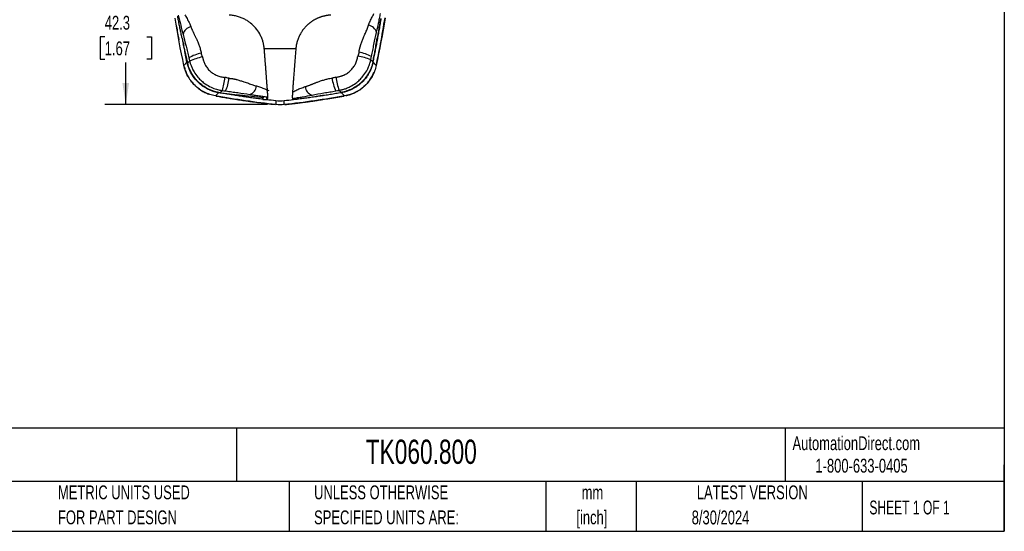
# Model space of a CAD drawing. Header units: millimetres. Extents: x 13 to 546, y 13 to 419.
# Tile 3 of 21: x 245 to 546, y 13 to 169. Entities that reach past the tile are written whole.
import ezdxf

# ---------------------------------------------------------------- set-up
doc = ezdxf.new("R2010")
doc.units = ezdxf.units.MM
doc.header["$LTSCALE"] = 2
doc.layers.add('DIMENSIONS', color=140, linetype='Continuous', lineweight=25)
doc.layers.add('TEXT', color=140, linetype='Continuous', lineweight=25)
doc.styles.add('SLDTEXTSTYLE0', font='TXT', dxfattribs={"width": 0.7})
doc.styles.add('SLDTEXTSTYLE1', font='TXT', dxfattribs={"width": 0.65})
doc.dimstyles.new('SLDDIMSTYLE0', dxfattribs={"dimtxt": 4.316016, "dimasz": 6.604, "dimexe": 0, "dimexo": 0.0625, "dimgap": 1.079004, "dimtad": 0, "dimtih": 1, "dimtoh": 1, "dimrnd": 1e-09, "dimzin": 12, "dimdsep": 46, "dimtxsty": 'SLDTEXTSTYLE0', "dimsah": 1, "dimcen": 0.09, "dimadec": 0, "dimazin": 3, "dimtfac": 1, "dimtofl": 0, "dimtmove": 0, "dimatfit": 3, "dimfxl": 0, "dimfrac": 2, "dimtolj": 1, "dimtzin": 12, "dimarcsym": 0})

# ---------------------------------------------------------------- blocks, each defined once
blk = doc.blocks.new('_D_4')
at = {"layer": 'DIMENSIONS'}
for p, q in [((301.22, 185.43), (271.33, 185.43)), ((277.68, 185.43), (277.68, 171.7)), ((271.26, 163.87), (269.81, 163.87)), ((269.81, 163.87), (269.81, 157.01)), ((284.09, 163.87), (285.54, 163.87)), ((285.54, 163.87), (285.54, 157.01)), ((269.81, 157.01), (271.26, 157.01)), ((285.54, 157.01), (284.09, 157.01)), ((277.68, 143.14), (277.68, 156.05)), ((321.03, 143.14), (271.33, 143.14))]:
    blk.add_line(p, q, dxfattribs=at)
for points in [[(277.68, 185.43), (276.66, 178.83), (278.69, 178.83)], [(277.68, 143.14), (278.69, 149.74), (276.66, 149.74)]]:
    blk.add_solid(points, dxfattribs=at)
at = {"layer": 'DIMENSIONS', "char_height": 4.233, "attachment_point": 1, "style": 'SLDTEXTSTYLE0'}
for s, insert in [('42.3', (271.26, 170.3)), ('1.67', (271.26, 162.47))]:
    blk.add_mtext(s, dxfattribs=dict(at, insert=insert))

msp = doc.modelspace()

# ---------------------------------------------------------------- linework, layer by layer
for p, q in [((294.75, 163.739), (294.837, 163.702)), ((354.639, 163.765), (354.553, 163.727)), ((295.418, 161.003), (295.264, 161.779)), ((295.433, 161.015), (295.366, 160.961)), ((319.997, 160.201), (319.985, 160.199)), ((329.658, 160.199), (329.641, 160.201)), ((354.049, 161.031), (354.117, 160.978)), ((296.385, 156.128), (295.731, 159.426)), ((295.448, 155.116), (295.513, 155.187)), ((295.451, 155.117), (295.448, 155.116)), ((295.513, 155.187), (296.387, 156.128)), ((354.124, 155.186), (353.251, 156.128)), ((354.19, 155.116), (354.124, 155.186)), ((354.187, 155.117), (354.19, 155.116)), ((305.067, 145.819), (305.135, 145.887)), ((305.068, 145.822), (305.067, 145.819)), ((305.135, 145.887), (306.052, 146.798)), ((311.428, 146.236), (311.379, 146.164)), ((314.196, 145.834), (314.152, 145.916)), ((319.813, 145.26), (314.196, 145.834)), ((319.496, 145.285), (319.55, 144.771)), ((320.728, 145.271), (320.786, 144.718)), ((328.626, 144.938), (328.852, 144.718)), ((328.657, 145.033), (328.886, 144.807)), ((328.852, 144.718), (328.863, 144.83)), ((330.098, 144.87), (330.088, 144.771)), ((335.458, 145.597), (335.494, 145.668)), ((338.215, 146.08), (338.257, 146.018)), ((344.502, 145.887), (343.585, 146.798)), ((344.571, 145.819), (344.502, 145.887)), ((344.57, 145.822), (344.571, 145.819)), ((323.563, 144.295), (323.568, 143.139)), ((323.569, 143.142), (323.568, 143.139)), ((326.069, 143.139), (326.074, 144.295)), ((326.069, 143.142), (326.069, 143.139))]:
    msp.add_line(p, q)
for centre, radius, start, end in [((298.031, 164.043), 2.902, 98.51936, 168.40507), ((351.492, 164.542), 2.875, 13.35668, 82.92884), ((302.728, 147.964), 11.079, 100.29602, 121.38982), ((305.452, 137.359), 20.824, 101.97375, 113.40233), ((344.399, 134.854), 23.484, 69.6865, 79.76163), ((347.232, 147.776), 11.493, 61.3218, 81.50845), ((284.655, 154.081), 23.484, 343.59081, 353.66595), ((297.74, 152.135), 11.493, 335.22612, 355.41277), ((351.733, 152.469), 11.079, 186.39171, 207.4855), ((362.498, 154.464), 20.824, 188.06944, 199.49801), ((314.757, 149.026), 2.875, 287.261, 356.83315), ((335.37, 148.877), 2.902, 184.61504, 254.50075)]:
    msp.add_arc(centre, radius, start, end)
for points in [[(295.448, 155.116), (294.418, 159.926), (293.514, 164.759), (292.736, 169.616)], [(356.902, 169.616), (356.123, 164.759), (355.22, 159.926), (354.19, 155.116)], [(296.593, 155.791), (296.788, 156.018), (296.984, 156.244), (297.181, 156.47)], [(296.958, 157.421), (297.031, 157.131), (297.102, 156.785), (297.181, 156.47)], [(301.132, 157.73), (301.061, 158.131), (300.815, 158.491), (300.748, 158.864)], [(348.929, 159.144), (348.871, 158.76), (348.634, 158.38), (348.574, 157.965)], [(352.552, 156.878), (352.622, 157.205), (352.683, 157.561), (352.747, 157.86)], [(353.159, 156.223), (352.957, 156.442), (352.755, 156.66), (352.552, 156.878)], [(309.196, 151.216), (308.809, 151.247), (308.414, 151.457), (307.996, 151.49)], [(341.88, 151.541), (341.475, 151.498), (341.1, 151.277), (340.722, 151.236)], [(306.571, 146.796), (306.775, 147.013), (306.979, 147.229), (307.183, 147.446)], [(307.183, 147.446), (307.513, 147.399), (307.873, 147.362), (308.175, 147.319)], [(341.904, 147.356), (342.199, 147.409), (342.549, 147.456), (342.868, 147.514)], [(343.506, 146.881), (343.293, 147.091), (343.08, 147.302), (342.868, 147.514)], [(323.568, 143.139), (317.372, 143.83), (311.205, 144.722), (305.067, 145.819)], [(323.564, 144.301), (322.608, 144.41), (321.652, 144.52), (320.697, 144.629)], [(344.571, 145.819), (338.433, 144.722), (332.266, 143.83), (326.069, 143.139)], [(328.941, 144.629), (327.986, 144.513), (327.031, 144.402), (326.074, 144.295)], [(326.074, 144.295), (325.243, 144.203), (324.395, 144.203), (323.563, 144.295)], [(326.069, 143.139), (325.236, 143.046), (324.402, 143.046), (323.568, 143.139)]]:
    msp.add_open_spline(points, degree=3)
for points, knots in [([(293.529, 170.235), (293.517, 170.221), (293.511, 170.177), (293.513, 170.031), (293.521, 169.931), (293.548, 169.69), (293.568, 169.548), (293.616, 169.248), (293.645, 169.086), (293.677, 168.925)], [0, 0, 0, 0, 0.25, 0.25, 0.5, 0.5, 0.75, 0.75, 1, 1, 1, 1]), ([(293.677, 168.925), (293.763, 168.492), (293.935, 167.626), (294.201, 166.329), (294.471, 165.033), (294.657, 164.17), (294.75, 163.739)], [0, 0, 0, 0, 0.2500788, 0.5001014, 0.7500733, 1, 1, 1, 1]), ([(293.738, 170.48), (293.856, 169.975), (294.034, 169.216), (294.215, 168.462), (294.336, 167.96), (294.396, 167.711), (294.706, 166.452), (294.972, 165.412), (295.188, 164.627)], [0, 0, 0, 0, 0.25, 0.375, 0.375, 0.5, 0.5, 1, 1, 1, 1]), ([(295.738, 170.618), (295.847, 170.428), (296.073, 170.037), (296.416, 169.424), (296.73, 168.839), (297.006, 168.294), (297.251, 167.784), (297.427, 167.373), (297.544, 167.073), (297.583, 166.964), (297.601, 166.913)], [0, 0, 0, 0, 0.1600954, 0.3306722, 0.5113116, 0.6409204, 0.769875, 0.9174329, 0.961168, 1, 1, 1, 1]), ([(319.997, 160.201), (319.994, 160.231), (319.988, 160.305), (319.975, 160.439), (319.956, 160.613), (319.928, 160.83), (319.89, 161.088), (319.837, 161.387), (319.762, 161.754), (319.66, 162.175), (319.462, 162.862), (319.134, 163.748), (318.462, 165.106), (317.415, 166.612), (316.249, 167.742), (315.411, 168.381), (314.97, 168.686), (314.504, 168.975), (314.014, 169.248), (313.5, 169.5), (312.962, 169.731), (312.402, 169.937), (311.821, 170.116), (311.219, 170.267), (310.598, 170.386), (309.96, 170.474), (309.529, 170.502), (309.311, 170.516)], [0, 0, 0, 0, 0.0058177, 0.0142441, 0.0252862, 0.0389485, 0.055235, 0.0741495, 0.0956961, 0.1253795, 0.1550703, 0.2287411, 0.3000355, 0.4338797, 0.5620897, 0.5940283, 0.6267683, 0.6603199, 0.6946925, 0.729894, 0.7659316, 0.8028113, 0.8405384, 0.8791175, 0.9185522, 0.9588456, 1, 1, 1, 1]), ([(340.327, 170.516), (340.222, 170.51), (340.014, 170.498), (339.703, 170.47), (339.396, 170.434), (339.092, 170.39), (338.791, 170.339), (338.495, 170.279), (338.203, 170.213), (337.915, 170.139), (337.631, 170.058), (337.352, 169.971), (337.077, 169.878), (336.808, 169.778), (336.543, 169.673), (336.283, 169.561), (336.029, 169.445), (335.779, 169.323), (335.535, 169.197), (335.297, 169.065), (335.064, 168.93), (334.836, 168.79), (334.614, 168.646), (334.397, 168.498), (334.186, 168.347), (333.981, 168.193), (333.781, 168.035), (333.586, 167.875), (333.398, 167.712), (333.215, 167.547), (332.855, 167.208), (332.338, 166.663), (331.709, 165.867), (331.143, 165), (330.728, 164.214), (330.434, 163.541), (330.23, 163.002), (330.054, 162.455), (329.906, 161.899), (329.787, 161.337), (329.696, 160.77), (329.659, 160.391), (329.641, 160.201)], [0, 0, 0, 0, 0.0197613, 0.0393388, 0.0587329, 0.0779438, 0.0969718, 0.1158174, 0.134481, 0.1529629, 0.1712637, 0.1893839, 0.2073239, 0.2250845, 0.2426662, 0.2600697, 0.2772957, 0.294345, 0.3112184, 0.3279167, 0.3444408, 0.3607917, 0.3769705, 0.392978, 0.4088156, 0.4244843, 0.4399853, 0.4553201, 0.4704898, 0.4854961, 0.5003402, 0.5606823, 0.6223733, 0.6854882, 0.7500949, 0.7855361, 0.8210508, 0.8566469, 0.8923322, 0.9281144, 0.9640011, 1, 1, 1, 1]), ([(351.846, 167.395), (351.996, 167.802), (352.31, 168.65), (352.903, 169.848), (353.32, 170.633), (353.522, 171.013)], [0, 0, 0, 0, 0.3223012, 0.6722539, 1, 1, 1, 1]), ([(353.253, 156.128), (353.369, 156.684), (353.602, 157.797), (353.938, 159.469), (354.265, 161.142), (354.581, 162.816), (354.888, 164.491), (355.184, 166.168), (355.471, 167.847), (355.654, 168.967), (355.746, 169.527)], [0, 0, 0, 0, 0.1251425, 0.2502355, 0.3752833, 0.5002905, 0.6252614, 0.7502003, 0.8751117, 1, 1, 1, 1]), ([(354.187, 155.117), (354.642, 157.309), (355.649, 162.153), (356.466, 167.032), (356.912, 169.704)], [0, 0, 0, 0, 0.4524866, 1, 1, 1, 1]), ([(354.289, 165.206), (354.477, 165.997), (354.703, 167.022), (354.963, 168.264), (355.014, 168.51), (355.116, 169.005), (355.267, 169.75), (355.417, 170.499), (355.515, 170.998)], [0, 0, 0, 0, 0.5, 0.5, 0.625, 0.625, 0.75, 1, 1, 1, 1]), ([(354.639, 163.765), (354.724, 164.239), (354.896, 165.189), (355.143, 166.614), (355.385, 168.042), (355.54, 168.994), (355.617, 169.471)], [0, 0, 0, 0, 0.2499186, 0.4998871, 0.7499121, 1, 1, 1, 1]), ([(293.186, 167.022), (293.399, 165.691), (293.622, 164.294), (293.899, 162.907), (293.912, 162.841)], [0, 0, 0, 0, 0.9525523, 1, 1, 1, 1]), ([(297.601, 166.913), (297.634, 166.822), (297.7, 166.638), (297.811, 166.361), (297.93, 166.08), (298.056, 165.793), (298.19, 165.501), (298.33, 165.202), (298.475, 164.896), (298.625, 164.582), (298.778, 164.26), (298.933, 163.93), (299.091, 163.593), (299.336, 163.054), (299.689, 162.264), (300.039, 161.406), (300.294, 160.678), (300.463, 160.125), (300.621, 159.517), (300.705, 159.087), (300.748, 158.864)], [0, 0, 0, 0, 0.03729003, 0.07526997, 0.11393079, 0.15325881, 0.19323799, 0.23385071, 0.27507093, 0.31686924, 0.35921774, 0.40209083, 0.44546599, 0.48932429, 0.60644486, 0.73921409, 0.79685018, 0.85946847, 0.92713518, 1, 1, 1, 1]), ([(348.929, 159.144), (348.945, 159.249), (348.978, 159.455), (349.034, 159.757), (349.094, 160.045), (349.157, 160.321), (349.223, 160.583), (349.291, 160.832), (349.36, 161.069), (349.429, 161.293), (349.602, 161.826), (349.892, 162.617), (350.269, 163.554), (350.595, 164.337), (350.884, 165.004), (351.161, 165.639), (351.418, 166.245), (351.652, 166.824), (351.782, 167.207), (351.846, 167.395)], [0, 0, 0, 0, 0.0337144, 0.0661808, 0.0974196, 0.1274467, 0.1562733, 0.1839067, 0.2103506, 0.2356055, 0.259669, 0.392246, 0.5111017, 0.5981114, 0.6831719, 0.7660928, 0.846649, 0.9246631, 1, 1, 1, 1]), ([(294.837, 163.702), (294.935, 163.254), (295.13, 162.357), (295.332, 161.463), (295.433, 161.015)], [0, 0, 0, 0, 0.5000708, 1, 1, 1, 1]), ([(295.188, 164.627), (295.499, 163.498), (295.794, 162.291), (296.228, 160.457), (296.367, 159.86), (296.642, 158.698), (296.768, 158.176), (296.958, 157.421)], [0, 0, 0, 0, 0.5, 0.5, 0.75, 0.75, 1, 1, 1, 1]), ([(352.747, 157.86), (352.911, 158.62), (353.019, 159.15), (353.258, 160.337), (353.379, 160.949), (353.756, 162.821), (354.012, 164.045), (354.289, 165.206)], [0, 0, 0, 0, 0.25, 0.25, 0.5, 0.5, 1, 1, 1, 1]), ([(354.049, 161.031), (354.134, 161.48), (354.306, 162.378), (354.471, 163.277), (354.553, 163.727)], [0, 0, 0, 0, 0.4999273, 1, 1, 1, 1]), ([(295.366, 160.961), (295.465, 160.53), (295.663, 159.666), (295.967, 158.372), (296.276, 157.081), (296.487, 156.221), (296.593, 155.791)], [0, 0, 0, 0, 0.2501318, 0.500172, 0.7501262, 1, 1, 1, 1]), ([(329.641, 160.201), (329.64, 160.2), (329.634, 160.197), (329.619, 160.199), (329.594, 160.199), (329.558, 160.199), (329.513, 160.199), (329.458, 160.199), (329.392, 160.199), (329.317, 160.199), (329.231, 160.2), (329.136, 160.2), (329.031, 160.2), (328.915, 160.2), (328.79, 160.2), (328.654, 160.2), (328.508, 160.2), (328.353, 160.2), (328.187, 160.2), (328.012, 160.2), (327.826, 160.2), (327.63, 160.2), (327.424, 160.2), (327.209, 160.2), (326.983, 160.2), (326.747, 160.2), (326.501, 160.2), (326.245, 160.2), (325.979, 160.2), (325.703, 160.2), (325.417, 160.2), (325.122, 160.2), (324.815, 160.2), (324.506, 160.2), (324.201, 160.2), (323.906, 160.2), (323.622, 160.2), (323.349, 160.2), (323.087, 160.2), (322.835, 160.2), (322.594, 160.2), (322.363, 160.2), (322.144, 160.2), (321.935, 160.2), (321.737, 160.2), (321.549, 160.2), (321.372, 160.2), (321.206, 160.2), (321.051, 160.2), (320.906, 160.2), (320.772, 160.2), (320.649, 160.2), (320.536, 160.2), (320.434, 160.2), (320.343, 160.2), (320.263, 160.199), (320.193, 160.199), (320.134, 160.199), (320.085, 160.199), (320.047, 160.199), (320.021, 160.2), (320.004, 160.197), (319.998, 160.2), (319.997, 160.201)], [0, 0, 0, 0, 0.0004044, 0.0019236, 0.0045871, 0.0082587, 0.0129541, 0.0186892, 0.0254641, 0.0332788, 0.0421334, 0.0520278, 0.062962, 0.074936, 0.0879498, 0.1020035, 0.1170969, 0.1332302, 0.1504033, 0.1686162, 0.1878689, 0.2081614, 0.2294937, 0.2518659, 0.2752779, 0.2997297, 0.3252213, 0.3517528, 0.379324, 0.4079352, 0.4375861, 0.468277, 0.5000076, 0.5327772, 0.5644364, 0.5949854, 0.624424, 0.6527523, 0.6799703, 0.7060781, 0.7310755, 0.7549626, 0.7777395, 0.7994061, 0.8199624, 0.8394084, 0.8577441, 0.8749696, 0.8910847, 0.9060896, 0.9199843, 0.9327686, 0.9444426, 0.9550064, 0.9644599, 0.9728031, 0.980036, 0.9861586, 0.991171, 0.9950859, 0.9979247, 0.9995654, 1, 1, 1, 1]), ([(321.016, 146.868), (320.989, 147.253), (320.934, 148.02), (320.85, 149.169), (320.766, 150.309), (320.682, 151.441), (320.598, 152.564), (320.513, 153.68), (320.428, 154.786), (320.342, 155.885), (320.256, 156.975), (320.17, 158.057), (320.084, 159.131), (320.026, 159.845), (319.997, 160.201)], [0, 0, 0, 0, 0.0880985, 0.1753096, 0.261639, 0.3470929, 0.4316775, 0.5153993, 0.598265, 0.6802815, 0.7614558, 0.8417952, 0.9213074, 1, 1, 1, 1]), ([(329.641, 160.201), (329.619, 159.924), (329.573, 159.37), (329.506, 158.537), (329.439, 157.7), (329.349, 156.565), (329.232, 155.077), (329.1, 153.355), (328.976, 151.738), (328.871, 150.326), (328.777, 149.051), (328.694, 147.911), (328.645, 147.202), (328.622, 146.869)], [0, 0, 0, 0, 0.0611719, 0.122782, 0.184834, 0.2473314, 0.3757863, 0.5175838, 0.6337552, 0.7400639, 0.8365255, 0.9231611, 1, 1, 1, 1]), ([(353.159, 156.223), (353.269, 156.751), (353.489, 157.805), (353.809, 159.39), (354.014, 160.448), (354.117, 160.978)], [0, 0, 0, 0, 0.3331941, 0.6665237, 1, 1, 1, 1]), ([(297.181, 156.47), (297.21, 156.356), (297.273, 156.113), (297.39, 155.726), (297.536, 155.294), (297.718, 154.819), (297.943, 154.303), (298.218, 153.748), (298.764, 152.778), (299.594, 151.629), (300.772, 150.421), (302.099, 149.364), (303.4, 148.611), (304.568, 148.115), (305.341, 147.851), (306.031, 147.663), (306.636, 147.532), (307.011, 147.473), (307.183, 147.446)], [0, 0, 0, 0, 0.0247016, 0.0529606, 0.0848586, 0.1204768, 0.1598918, 0.2031701, 0.2503623, 0.393541, 0.4992378, 0.6038309, 0.748886, 0.8130915, 0.8701418, 0.9201818, 0.9633992, 1, 1, 1, 1]), ([(301.132, 157.73), (301.149, 157.637), (301.183, 157.452), (301.246, 157.179), (301.316, 156.909), (301.395, 156.645), (301.484, 156.384), (301.582, 156.126), (301.69, 155.869), (301.807, 155.613), (301.985, 155.261), (302.241, 154.819), (302.598, 154.307), (302.999, 153.826), (303.441, 153.386), (303.922, 152.986), (304.44, 152.631), (304.985, 152.322), (305.558, 152.058), (306.148, 151.842), (306.754, 151.673), (307.369, 151.551), (307.786, 151.51), (307.996, 151.49)], [0, 0, 0, 0, 0.0282935, 0.0563106, 0.084063, 0.1115826, 0.1389991, 0.166491, 0.1942366, 0.2223048, 0.2507272, 0.3122238, 0.3749603, 0.4371474, 0.4993003, 0.5615363, 0.6239296, 0.686989, 0.7487551, 0.8126028, 0.8747933, 0.9368262, 1, 1, 1, 1]), ([(341.88, 151.541), (341.974, 151.552), (342.161, 151.574), (342.438, 151.617), (342.712, 151.669), (342.981, 151.73), (343.247, 151.801), (343.512, 151.881), (343.775, 151.971), (344.038, 152.071), (344.402, 152.224), (344.86, 152.45), (345.395, 152.771), (345.902, 153.138), (346.372, 153.55), (346.803, 154.002), (347.193, 154.495), (347.538, 155.017), (347.84, 155.571), (348.096, 156.145), (348.307, 156.738), (348.47, 157.344), (348.539, 157.756), (348.574, 157.965)], [0, 0, 0, 0, 0.02829353, 0.05631057, 0.084063, 0.11158256, 0.13899913, 0.16649104, 0.19423664, 0.22230478, 0.25072718, 0.31222385, 0.37496031, 0.43714738, 0.49930033, 0.5615363, 0.62392959, 0.68698899, 0.74875512, 0.81260276, 0.87479332, 0.9368262, 1, 1, 1, 1]), ([(342.868, 147.514), (342.984, 147.535), (343.231, 147.582), (343.625, 147.672), (344.066, 147.788), (344.552, 147.938), (345.083, 148.127), (345.655, 148.363), (346.659, 148.841), (347.863, 149.591), (349.148, 150.685), (350.293, 151.936), (351.133, 153.183), (351.707, 154.315), (352.023, 155.068), (352.257, 155.744), (352.429, 156.338), (352.514, 156.708), (352.552, 156.878)], [0, 0, 0, 0, 0.0247016, 0.0529606, 0.0848586, 0.1204768, 0.1598918, 0.2031701, 0.2503623, 0.393541, 0.4992378, 0.6038309, 0.748886, 0.8130915, 0.8701418, 0.9201818, 0.9633992, 1, 1, 1, 1]), ([(305.067, 145.819), (304.48, 145.924), (303.904, 146.072), (302.776, 146.453), (302.229, 146.685), (301.181, 147.221), (300.679, 147.527), (299.717, 148.215), (299.256, 148.599), (298.409, 149.42), (298.018, 149.859), (297.48, 150.56), (297.309, 150.801), (296.984, 151.297), (296.829, 151.553), (296.111, 152.849), (295.698, 153.95), (295.448, 155.116)], [0, 0, 0, 0, 0.125, 0.125, 0.25, 0.25, 0.375, 0.375, 0.5, 0.5, 0.625, 0.625, 0.6875, 0.6875, 0.75, 0.75, 1, 1, 1, 1]), ([(295.539, 154.804), (295.639, 154.41), (295.85, 153.583), (296.342, 152.441), (296.893, 151.425), (297.427, 150.624), (297.911, 150.001), (298.395, 149.448), (298.968, 148.867), (299.724, 148.208), (300.697, 147.51), (301.834, 146.849), (302.687, 146.522), (303.108, 146.361)], [0, 0, 0, 0, 0.1029859, 0.2164761, 0.3143474, 0.3958481, 0.4604644, 0.5144377, 0.582316, 0.6673156, 0.7686035, 0.88578, 1, 1, 1, 1]), ([(306.052, 146.798), (305.939, 146.819), (305.714, 146.86), (305.38, 146.934), (305.051, 147.016), (304.729, 147.106), (304.414, 147.204), (304.105, 147.308), (303.804, 147.42), (303.51, 147.537), (303.224, 147.661), (302.946, 147.789), (302.234, 148.14), (301.127, 148.811), (299.749, 149.957), (298.56, 151.292), (297.807, 152.445), (297.359, 153.302), (297.117, 153.823), (296.896, 154.369), (296.698, 154.936), (296.524, 155.524), (296.432, 155.925), (296.387, 156.128)], [0, 0, 0, 0, 0.0242378, 0.0482345, 0.0719725, 0.0954348, 0.1186051, 0.1414677, 0.1640076, 0.1862105, 0.208063, 0.2295522, 0.2506661, 0.3752627, 0.5007853, 0.6264832, 0.750198, 0.789488, 0.8298234, 0.8711283, 0.9133199, 0.9563089, 1, 1, 1, 1]), ([(306.571, 146.796), (305.383, 146.962), (304.252, 147.298), (302.64, 148.046), (302.113, 148.34), (301.121, 148.996), (300.653, 149.358), (299.993, 149.951), (299.78, 150.158), (299.368, 150.588), (299.168, 150.812), (298.598, 151.504), (298.257, 151.989), (297.648, 153.003), (297.381, 153.532), (296.924, 154.639), (296.737, 155.209), (296.593, 155.791)], [0, 0, 0, 0, 0.25, 0.25, 0.375, 0.375, 0.5, 0.5, 0.5625, 0.5625, 0.625, 0.625, 0.75, 0.75, 0.875, 0.875, 1, 1, 1, 1]), ([(353.159, 156.223), (352.912, 155.049), (352.501, 153.944), (351.644, 152.387), (351.315, 151.881), (350.594, 150.936), (350.201, 150.494), (349.563, 149.876), (349.343, 149.677), (348.886, 149.295), (348.648, 149.111), (347.919, 148.59), (347.413, 148.282), (346.36, 147.744), (345.813, 147.513), (344.678, 147.133), (344.096, 146.985), (343.506, 146.881)], [0, 0, 0, 0, 0.25, 0.25, 0.375, 0.375, 0.5, 0.5, 0.5625, 0.5625, 0.625, 0.625, 0.75, 0.75, 0.875, 0.875, 1, 1, 1, 1]), ([(353.251, 156.128), (353.227, 156.019), (353.179, 155.801), (353.096, 155.477), (353.005, 155.157), (352.905, 154.841), (352.797, 154.529), (352.681, 154.222), (352.558, 153.919), (352.427, 153.622), (352.289, 153.331), (352.144, 153.045), (351.763, 152.339), (351.058, 151.268), (349.89, 149.961), (348.544, 148.837), (347.378, 148.122), (346.493, 147.693), (345.946, 147.46), (345.38, 147.252), (344.796, 147.07), (344.197, 146.915), (343.79, 146.837), (343.585, 146.798)], [0, 0, 0, 0, 0.02350647, 0.04694555, 0.07030469, 0.09357148, 0.11673368, 0.13977924, 0.16269636, 0.1854735, 0.20809939, 0.2305631, 0.25285404, 0.37695324, 0.49923158, 0.62054574, 0.7448323, 0.78582025, 0.82752556, 0.86987551, 0.91279273, 0.95619581, 1, 1, 1, 1]), ([(354.19, 155.116), (354.065, 154.533), (353.898, 153.963), (353.479, 152.849), (353.229, 152.309), (352.657, 151.281), (352.334, 150.789), (351.614, 149.851), (351.214, 149.404), (350.365, 148.584), (349.913, 148.209), (349.194, 147.695), (348.947, 147.532), (348.44, 147.224), (348.179, 147.078), (346.859, 146.405), (345.744, 146.029), (344.571, 145.819)], [0, 0, 0, 0, 0.125, 0.125, 0.25, 0.25, 0.375, 0.375, 0.5, 0.5, 0.625, 0.625, 0.6875, 0.6875, 0.75, 0.75, 1, 1, 1, 1]), ([(309.196, 151.216), (309.302, 151.206), (309.511, 151.188), (309.816, 151.152), (310.107, 151.112), (310.386, 151.068), (310.652, 151.02), (310.906, 150.969), (311.146, 150.917), (311.375, 150.863), (311.919, 150.726), (312.727, 150.491), (313.687, 150.178), (314.491, 149.907), (315.176, 149.664), (315.829, 149.431), (316.451, 149.216), (317.045, 149.022), (317.435, 148.918), (317.627, 148.867)], [0, 0, 0, 0, 0.03371443, 0.06618077, 0.09741962, 0.12744671, 0.1562733, 0.18390668, 0.21035056, 0.23560545, 0.25966904, 0.39224597, 0.51110172, 0.59811143, 0.68317189, 0.76609281, 0.84664896, 0.92466309, 1, 1, 1, 1]), ([(332.478, 148.644), (332.572, 148.671), (332.76, 148.724), (333.043, 148.816), (333.332, 148.915), (333.626, 149.022), (333.927, 149.136), (334.235, 149.255), (334.551, 149.379), (334.874, 149.507), (335.205, 149.637), (335.545, 149.77), (335.892, 149.904), (336.446, 150.112), (337.258, 150.411), (338.139, 150.701), (338.883, 150.907), (339.445, 151.037), (340.063, 151.153), (340.497, 151.208), (340.722, 151.236)], [0, 0, 0, 0, 0.03729003, 0.07526997, 0.11393079, 0.15325881, 0.19323799, 0.23385071, 0.27507093, 0.31686924, 0.35921774, 0.40209083, 0.44546599, 0.48932429, 0.60644486, 0.73921409, 0.79685018, 0.85946846, 0.92713518, 1, 1, 1, 1]), ([(344.886, 145.9), (345.283, 145.987), (346.117, 146.169), (347.275, 146.622), (348.309, 147.138), (349.127, 147.645), (349.767, 148.107), (350.336, 148.572), (350.936, 149.125), (351.62, 149.858), (352.351, 150.806), (353.051, 151.921), (353.407, 152.762), (353.582, 153.177)], [0, 0, 0, 0, 0.102986, 0.2164763, 0.3143475, 0.3958482, 0.4604645, 0.5144379, 0.5823161, 0.6673158, 0.7686036, 0.8857802, 1, 1, 1, 1]), ([(317.627, 148.867), (318.043, 148.745), (318.911, 148.489), (320.146, 147.979), (320.958, 147.616), (321.351, 147.441)], [0, 0, 0, 0, 0.3223012, 0.6722539, 1, 1, 1, 1]), ([(328.713, 147.065), (329.112, 147.258), (329.934, 147.656), (331.181, 148.219), (332.059, 148.507), (332.478, 148.644)], [0, 0, 0, 0, 0.3288137, 0.6792219, 1, 1, 1, 1]), ([(305.315, 145.779), (305.901, 145.676), (307.071, 145.469), (308.744, 145.189), (310.247, 144.945), (311.498, 144.749), (312.526, 144.591), (313.569, 144.436), (314.831, 144.252), (316.491, 144.019), (318.52, 143.748), (320.827, 143.456), (322.458, 143.27), (323.289, 143.175)], [0, 0, 0, 0, 0.0982632, 0.1962295, 0.2800653, 0.349777, 0.4053685, 0.4519326, 0.5238044, 0.6160914, 0.7287985, 0.8619365, 1, 1, 1, 1]), ([(319.55, 144.771), (318.985, 144.843), (317.855, 144.987), (316.162, 145.216), (314.472, 145.454), (312.784, 145.703), (311.098, 145.961), (309.414, 146.23), (307.732, 146.508), (306.612, 146.701), (306.052, 146.798)], [0, 0, 0, 0, 0.1251803, 0.2503, 0.3753638, 0.5003761, 0.6253414, 0.7502641, 0.8751488, 1, 1, 1, 1]), ([(306.571, 146.796), (307.105, 146.722), (308.172, 146.574), (309.775, 146.364), (310.844, 146.231), (311.379, 146.164)], [0, 0, 0, 0, 0.3331941, 0.6665237, 1, 1, 1, 1]), ([(308.175, 147.319), (308.945, 147.207), (309.481, 147.135), (310.682, 146.978), (311.301, 146.899), (313.194, 146.65), (314.432, 146.478), (315.61, 146.281)], [0, 0, 0, 0, 0.25, 0.25, 0.5, 0.5, 1, 1, 1, 1]), ([(311.428, 146.236), (311.882, 146.181), (312.79, 146.071), (313.698, 145.968), (314.152, 145.916)], [0, 0, 0, 0, 0.4999273, 1, 1, 1, 1]), ([(315.61, 146.281), (316.054, 146.209), (316.974, 146.061), (318.446, 145.851), (319.793, 145.668), (320.633, 145.56), (320.97, 145.517)], [0, 0, 0, 0, 0.2609911, 0.5401641, 0.8155243, 1, 1, 1, 1]), ([(319.55, 144.771), (319.581, 144.767), (319.643, 144.76), (319.736, 144.749), (319.828, 144.739), (319.949, 144.727), (320.095, 144.713), (320.257, 144.702), (320.404, 144.694), (320.531, 144.69), (320.638, 144.691), (320.687, 144.695), (320.712, 144.697)], [0, 0, 0, 0, 0.0628662, 0.1254223, 0.1880112, 0.2509751, 0.3763502, 0.5007799, 0.6258262, 0.7504637, 0.8753037, 1, 1, 1, 1]), ([(320.697, 144.629), (320.701, 144.634), (320.709, 144.645), (320.712, 144.662), (320.713, 144.68), (320.712, 144.691), (320.712, 144.697)], [0, 0, 0, 0, 0.23201995, 0.5000361, 0.75063577, 1, 1, 1, 1]), ([(320.712, 144.697), (320.721, 144.698), (320.74, 144.701), (320.761, 144.706), (320.777, 144.712), (320.783, 144.716), (320.786, 144.718)], [0, 0, 0, 0, 0.2476721, 0.496853, 0.7476078, 1, 1, 1, 1]), ([(320.786, 144.718), (320.823, 144.755), (320.876, 144.807), (320.944, 144.87), (320.982, 144.904), (321.004, 144.93), (321.011, 144.938)], [0, 0, 0, 0, 0.4999961, 0.6999991, 0.8979008, 1, 1, 1, 1]), ([(321.011, 144.939), (321.012, 144.94), (321.015, 144.944), (321.02, 144.953), (321.028, 144.971), (321.043, 145.021), (321.065, 145.181), (321.076, 145.547), (321.065, 146.043), (321.041, 146.501), (321.024, 146.746), (321.016, 146.868)], [0, 0, 0, 0, 0.0132738, 0.0357516, 0.0625377, 0.1249768, 0.2499029, 0.5000135, 0.7499508, 0.8748196, 1, 1, 1, 1]), ([(326.32, 143.171), (326.911, 143.238), (328.091, 143.372), (329.774, 143.578), (331.284, 143.771), (332.539, 143.938), (333.57, 144.079), (334.614, 144.225), (335.877, 144.407), (337.535, 144.654), (339.558, 144.97), (341.852, 145.345), (343.47, 145.63), (344.294, 145.775)], [0, 0, 0, 0, 0.0981771, 0.196142, 0.2799767, 0.3496876, 0.4052782, 0.451842, 0.5237138, 0.6160006, 0.7287075, 0.8618457, 1, 1, 1, 1]), ([(328.622, 146.869), (328.617, 146.797), (328.607, 146.657), (328.595, 146.457), (328.585, 146.268), (328.577, 146.092), (328.57, 145.928), (328.566, 145.776), (328.563, 145.636), (328.562, 145.509), (328.564, 145.394), (328.567, 145.292), (328.572, 145.201), (328.579, 145.124), (328.588, 145.058), (328.599, 145.005), (328.612, 144.964), (328.621, 144.947), (328.626, 144.938)], [0, 0, 0, 0, 0.0724127, 0.1422792, 0.2097992, 0.2751941, 0.3387075, 0.4006052, 0.4611741, 0.5207207, 0.5795672, 0.6380473, 0.6965012, 0.7552694, 0.8146871, 0.8750786, 0.9367528, 1, 1, 1, 1]), ([(328.657, 145.033), (329.169, 145.116), (329.937, 145.242), (330.703, 145.371), (331.212, 145.458), (331.464, 145.501), (332.741, 145.724), (333.797, 145.919), (334.595, 146.081)], [0, 0, 0, 0, 0.25, 0.375, 0.375, 0.5, 0.5, 1, 1, 1, 1]), ([(328.852, 144.718), (328.854, 144.716), (328.86, 144.712), (328.876, 144.706), (328.897, 144.701), (328.916, 144.698), (328.926, 144.697)], [0, 0, 0, 0, 0.2504815, 0.4997963, 0.749209, 1, 1, 1, 1]), ([(330.088, 144.771), (330.057, 144.767), (329.995, 144.76), (329.903, 144.749), (329.811, 144.739), (329.691, 144.727), (329.545, 144.714), (329.383, 144.702), (329.236, 144.694), (329.108, 144.69), (329.001, 144.691), (328.951, 144.695), (328.926, 144.697)], [0, 0, 0, 0, 0.0625107, 0.1247321, 0.1870088, 0.2496849, 0.3747758, 0.4993342, 0.6238975, 0.7490069, 0.8750275, 1, 1, 1, 1]), ([(328.926, 144.697), (328.926, 144.691), (328.926, 144.68), (328.925, 144.662), (328.927, 144.645), (328.937, 144.635), (328.941, 144.629)], [0, 0, 0, 0, 0.2499712, 0.499947, 0.7498639, 1, 1, 1, 1]), ([(343.585, 146.798), (343.011, 146.699), (341.867, 146.501), (340.154, 146.218), (338.451, 145.947), (336.758, 145.689), (335.076, 145.442), (333.404, 145.206), (331.743, 144.982), (330.638, 144.841), (330.088, 144.771)], [0, 0, 0, 0, 0.128067, 0.2552654, 0.3815912, 0.5070405, 0.6316097, 0.755295, 0.8780929, 1, 1, 1, 1]), ([(334.595, 146.081), (335.742, 146.314), (336.967, 146.527), (338.826, 146.835), (339.431, 146.933), (340.609, 147.128), (341.138, 147.218), (341.904, 147.356)], [0, 0, 0, 0, 0.5, 0.5, 0.75, 0.75, 1, 1, 1, 1]), ([(335.494, 145.668), (335.948, 145.735), (336.855, 145.869), (337.761, 146.009), (338.215, 146.08)], [0, 0, 0, 0, 0.5000708, 1, 1, 1, 1])]:
    msp.add_open_spline(points, degree=3, knots=knots)
at = {"layer": 'TEXT'}
for p, q in [((546.1, 419.1), (546.1, 12.7)), ((546.1, 44.252), (12.7, 44.252)), ((311.518, 44.252), (311.518, 27.94)), ((479.151, 44.252), (479.151, 27.94)), ((546.1, 12.7), (546.1, 33.02)), ((546.1, 27.94), (12.7, 27.94)), ((327.56, 27.94), (327.56, 12.7)), ((406.049, 27.94), (406.049, 12.7)), ((433.624, 27.94), (433.624, 12.7)), ((502.697, 27.94), (502.697, 12.7)), ((12.7, 12.7), (546.1, 12.7))]:
    msp.add_line(p, q, dxfattribs=at)

# ---------------------------------------------------------------- texts
at = {"color": 179, "linetype": 'Continuous', "lineweight": 18, "char_height": 4.23333, "attachment_point": 1, "style": 'SLDTEXTSTYLE0'}
for s, insert in [('AutomationDirect.com', (481.39, 41.753)), ('1-800-633-0405', (488.383, 34.874))]:
    msp.add_mtext(s, dxfattribs=dict(at, insert=insert))
at = {"layer": 'TEXT'}
for s, insert, char_height, attachment_point, style in [('TEKNOKOL SUSPENSION ARM FITTING, FIXED BASE, ALUMINUM, RAL 7035 LIGHT GRAY. FOR USE WITH TK060', (15.931, 41.24), 3.70417, 1, 'SLDTEXTSTYLE0'), ('TK060.800', (351.004, 40.729), 7.4083, 1, 'SLDTEXTSTYLE0'), ('METRIC UNITS USED', (256.957, 26.728), 4.23333, 1, 'SLDTEXTSTYLE0'), ('UNLESS OTHERWISE', (335.216, 26.728), 4.23333, 1, 'SLDTEXTSTYLE0'), ('mm', (420.261, 26.723), 4.2333, 2, 'SLDTEXTSTYLE0'), ('LATEST VERSION', (469.104, 26.728), 4.23333, 2, 'SLDTEXTSTYLE0'), ('SHEET 1 OF 1', (504.883, 22.103), 4.23333, 1, 'SLDTEXTSTYLE1'), ('FOR PART DESIGN', (256.957, 19.084), 4.23333, 1, 'SLDTEXTSTYLE0'), ('SPECIFIED UNITS ARE:', (335.216, 19.084), 4.23333, 1, 'SLDTEXTSTYLE0'), ('[inch]', (420.093, 19.078), 4.2333, 2, 'SLDTEXTSTYLE0'), ('8/30/2024', (459.403, 19.055), 4.2333, 2, 'SLDTEXTSTYLE0')]:
    msp.add_mtext(s, dxfattribs=dict(at, insert=insert, char_height=char_height, attachment_point=attachment_point, style=style))

# ---------------------------------------------------------------- dimensions: what is measured, and where the dimension line sits
at = {"layer": 'DIMENSIONS'}
dim = msp.add_linear_dim(base=(277.6763, 143.139), p1=(303.759, 185.4343), p2=(323.5684, 143.139), angle=90, dimstyle='SLDDIMSTYLE0', dxfattribs=at)
dim.commit()
dim.dimension.update_dxf_attribs({"geometry": '_D_4', "text_midpoint": (277.6763, 163.8737), "dimtype": 160})

doc.saveas('drawing.dxf')
